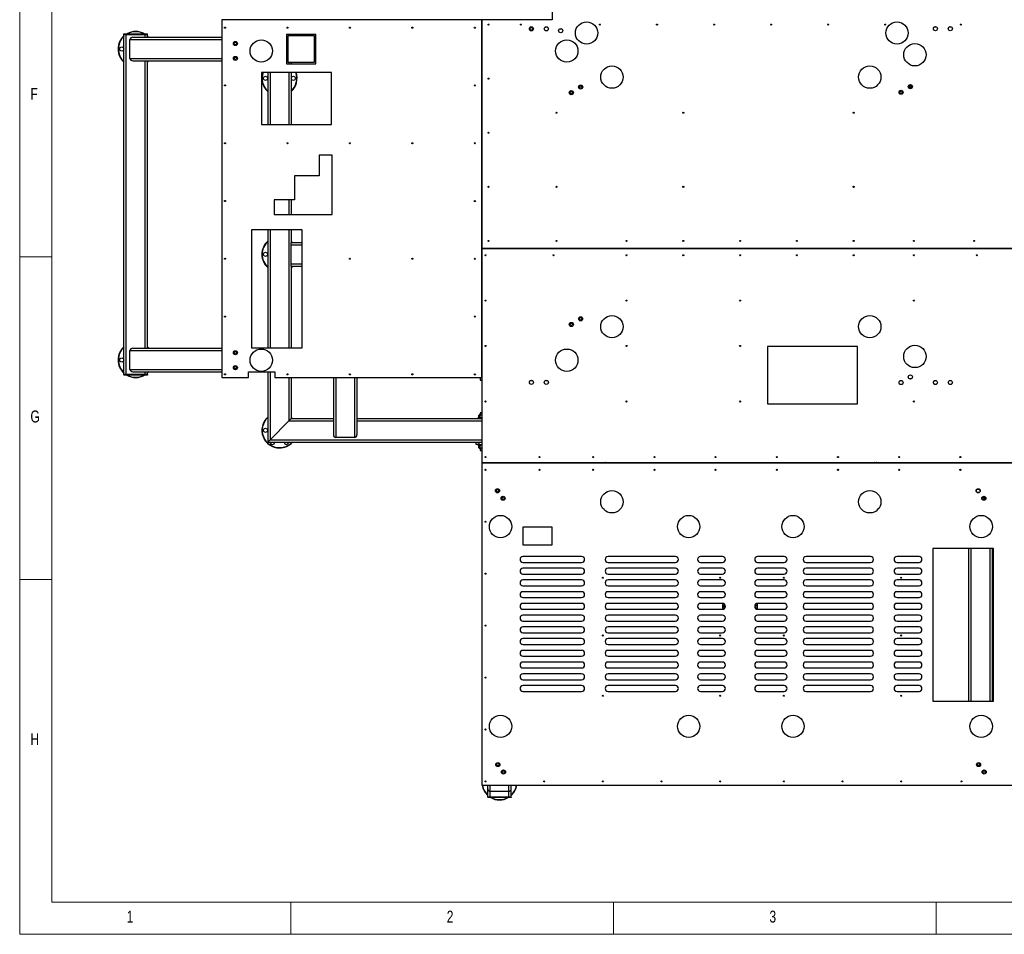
# Model space of a CAD drawing. Header units: millimetres. Extents: x 5 to 589, y 5 to 415.
# Tile 1 of 85: x 5 to 158, y 5 to 147. Entities that reach past the tile are written whole.
import ezdxf

# ---------------------------------------------------------------- set-up
doc = ezdxf.new("R2010")
doc.units = ezdxf.units.MM
doc.layers.add('NOTES', color=6, linetype='Continuous')
doc.layers.add('TRAIT-FORT', color=4, linetype='Continuous', lineweight=25)
doc.styles.add('SLDTEXTSTYLE0', font='TXT', dxfattribs={"width": 0.75})

msp = doc.modelspace()

# ---------------------------------------------------------------- linework, layer by layer
at = {"color": 7, "linetype": 'Continuous', "lineweight": 18}
for p, q in [((5, 415), (5, 5)), ((10, 410), (10, 10)), ((5, 110), (10, 110)), ((10, 60), (5, 60)), ((10, 10), (584, 10)), ((47, 5), (47, 10)), ((97, 10), (97, 5)), ((147, 5), (147, 10)), ((5, 5), (589, 5))]:
    msp.add_line(p, q, dxfattribs=at)
at = {"layer": 'TRAIT-FORT', "color": 4, "linetype": 'Continuous', "lineweight": 25}
for p, q in [((87.52, 148.346), (87.52, 146.73)), ((36.339, 146.73), (36.339, 91.275)), ((76.591, 146.73), (36.339, 146.73)), ((76.591, 91.275), (76.591, 146.73)), ((76.632, 111.275), (76.632, 146.73)), ((87.52, 146.73), (76.632, 146.73)), ((21.157, 144.457), (21.157, 144.548)), ((21.157, 144.548), (21.52, 144.548)), ((21.157, 144.457), (21.52, 144.457)), ((21.157, 91.73), (21.157, 144.457)), ((21.52, 144.457), (21.52, 144.548)), ((21.52, 144.548), (24.43, 144.548)), ((21.52, 144.457), (24.43, 144.457)), ((21.52, 91.73), (21.52, 144.457)), ((22.088, 140.73), (22.088, 143.639)), ((22.088, 143.639), (36.339, 143.639)), ((22.55, 144.003), (36.339, 144.003)), ((24.43, 144.457), (24.43, 144.548)), ((24.43, 144.548), (24.793, 144.548)), ((24.43, 144.457), (24.793, 144.457)), ((24.43, 144.003), (24.43, 144.457)), ((24.793, 144.457), (24.793, 144.548)), ((24.793, 144.003), (24.793, 144.457)), ((50.884, 144.457), (46.339, 144.457)), ((46.339, 144.457), (46.339, 139.912)), ((46.339, 144.003), (46.566, 144.003)), ((46.566, 143.639), (46.339, 143.639)), ((46.566, 144.23), (46.566, 140.139)), ((50.657, 144.23), (46.566, 144.23)), ((50.657, 140.139), (50.657, 144.23)), ((50.657, 144.003), (50.884, 144.003)), ((50.884, 143.639), (50.657, 143.639)), ((50.884, 139.912), (50.884, 144.457)), ((22.088, 140.73), (36.339, 140.73)), ((22.55, 140.366), (36.339, 140.366)), ((24.43, 95.821), (24.43, 140.366)), ((24.793, 95.821), (24.793, 140.366)), ((46.566, 140.73), (46.339, 140.73)), ((46.566, 140.366), (46.339, 140.366)), ((50.884, 140.73), (50.657, 140.73)), ((50.884, 140.366), (50.657, 140.366)), ((46.339, 139.912), (50.884, 139.912)), ((46.566, 140.139), (50.657, 140.139)), ((46.702, 140.139), (46.702, 139.912)), ((47.066, 140.139), (47.066, 139.912)), ((53.308, 138.558), (42.467, 138.558)), ((42.467, 138.558), (42.467, 130.476)), ((43.43, 138.558), (43.43, 130.476)), ((43.793, 138.558), (43.793, 130.476)), ((46.702, 138.558), (46.702, 130.476)), ((47.066, 138.558), (47.066, 130.476)), ((53.308, 130.476), (53.308, 138.558)), ((42.467, 130.476), (53.308, 130.476)), ((53.399, 125.716), (51.379, 125.716)), ((51.379, 125.716), (51.379, 122.541)), ((53.399, 116.525), (53.399, 125.716)), ((51.379, 122.541), (47.592, 122.541)), ((47.592, 122.541), (47.592, 118.834)), ((47.592, 118.834), (44.451, 118.834)), ((44.451, 118.834), (44.451, 116.525)), ((46.702, 118.834), (46.702, 116.525)), ((47.066, 118.834), (47.066, 116.525)), ((44.451, 116.525), (53.399, 116.525)), ((40.93, 114.17), (40.93, 95.866)), ((48.781, 114.17), (40.93, 114.17)), ((43.43, 114.17), (43.43, 95.866)), ((43.793, 114.17), (43.793, 95.866)), ((46.702, 114.17), (46.702, 95.866)), ((47.066, 114.17), (47.066, 112.185)), ((48.781, 95.866), (48.781, 114.17)), ((47.066, 112.185), (48.781, 112.185)), ((47.066, 111.821), (47.066, 112.185)), ((47.066, 108.912), (47.066, 111.821)), ((47.066, 111.821), (48.781, 111.821)), ((160.682, 111.275), (76.632, 111.275)), ((76.632, 91.275), (76.632, 111.235)), ((160.682, 111.235), (76.632, 111.235)), ((96.839, 111.235), (96.839, 111.275)), ((96.884, 111.235), (96.884, 111.275)), ((136.793, 111.275), (136.793, 111.235)), ((136.839, 111.275), (136.839, 111.235)), ((47.066, 108.548), (47.066, 108.912)), ((47.066, 108.912), (48.781, 108.912)), ((47.066, 108.548), (48.781, 108.548)), ((47.066, 108.548), (47.066, 95.866)), ((22.088, 92.548), (22.088, 95.457)), ((22.088, 95.457), (36.339, 95.457)), ((22.55, 95.821), (36.339, 95.821)), ((40.93, 95.866), (48.781, 95.866)), ((120.888, 96.094), (120.888, 87.215)), ((134.8, 96.094), (120.888, 96.094)), ((134.8, 87.215), (134.8, 96.094)), ((76.632, 93.798), (76.591, 93.798)), ((21.157, 91.73), (21.157, 91.639)), ((21.52, 91.73), (21.157, 91.73)), ((21.52, 91.639), (21.157, 91.639)), ((21.52, 91.73), (21.52, 91.639)), ((24.43, 91.73), (21.52, 91.73)), ((24.43, 91.639), (21.52, 91.639)), ((22.088, 92.548), (36.339, 92.548)), ((22.55, 92.185), (36.339, 92.185)), ((24.43, 91.73), (24.43, 92.185)), ((24.43, 91.73), (24.43, 91.639)), ((24.793, 91.73), (24.43, 91.73)), ((24.793, 91.639), (24.43, 91.639)), ((24.793, 91.73), (24.793, 92.185)), ((24.793, 91.73), (24.793, 91.639)), ((40.43, 92.185), (44.52, 92.185)), ((40.43, 91.275), (40.43, 92.185)), ((43.43, 92.185), (43.43, 81.275)), ((43.793, 92.185), (43.793, 81.639)), ((44.52, 92.185), (44.52, 91.275)), ((76.591, 92.548), (76.632, 92.548)), ((76.591, 92.185), (76.632, 92.185)), ((76.591, 91.821), (76.632, 91.821)), ((76.634, 91.707), (76.591, 91.707)), ((76.634, 91.705), (76.605, 91.707)), ((36.339, 91.275), (40.43, 91.275)), ((44.52, 91.275), (76.591, 91.275)), ((46.702, 91.275), (46.702, 84.548)), ((47.066, 91.275), (47.066, 84.912)), ((53.611, 91.275), (53.611, 82.388)), ((53.975, 91.275), (53.975, 81.979)), ((56.884, 91.275), (56.884, 81.979)), ((57.248, 91.275), (57.248, 82.388)), ((76.157, 91.275), (76.18, 91.253)), ((76.234, 91.253), (76.18, 91.253)), ((76.605, 91.253), (76.234, 91.253)), ((76.339, 91.253), (76.339, 90.912)), ((76.339, 90.912), (76.407, 90.844)), ((76.339, 90.912), (76.611, 90.912)), ((76.611, 90.844), (76.407, 90.844)), ((76.611, 91.275), (76.611, 78.114)), ((76.632, 91.275), (76.611, 91.275)), ((120.888, 87.215), (134.8, 87.215)), ((76.18, 85.48), (76.113, 85.413)), ((76.18, 85.48), (76.234, 85.48)), ((76.234, 85.48), (76.605, 85.48)), ((76.407, 85.844), (76.339, 85.775)), ((76.339, 85.775), (76.339, 85.48)), ((76.611, 85.775), (76.339, 85.775)), ((76.407, 85.844), (76.611, 85.844)), ((43.793, 81.639), (46.702, 84.548)), ((46.702, 84.548), (47.066, 84.912)), ((47.066, 84.912), (46.702, 84.548)), ((46.702, 84.548), (53.611, 84.548)), ((47.066, 84.912), (53.611, 84.912)), ((57.248, 84.912), (76.611, 84.912)), ((57.248, 84.548), (76.611, 84.548)), ((75.998, 85.025), (75.998, 84.912)), ((76.605, 85.025), (75.998, 85.025)), ((76.113, 85.092), (76.113, 85.413)), ((76.117, 85.088), (76.18, 85.025)), ((76.356, 85.092), (76.356, 85.413)), ((43.43, 81.275), (43.793, 81.639)), ((43.793, 81.639), (43.43, 81.275)), ((43.43, 81.275), (75.793, 81.275)), ((43.793, 81.639), (76.611, 81.639)), ((56.884, 81.979), (53.975, 81.979)), ((75.702, 80.912), (75.702, 81.275)), ((76.157, 80.912), (75.702, 80.912)), ((75.793, 81.275), (76.157, 81.275)), ((75.998, 80.912), (75.998, 80.798)), ((76.157, 81.275), (76.157, 80.912)), ((76.157, 81.275), (76.611, 81.275)), ((76.157, 80.912), (76.611, 80.912)), ((76.611, 80.798), (75.998, 80.798)), ((76.18, 80.798), (76.113, 80.731)), ((76.113, 80.41), (76.113, 80.731)), ((76.117, 80.407), (76.18, 80.344)), ((76.234, 80.344), (76.18, 80.344)), ((76.605, 80.344), (76.234, 80.344)), ((76.339, 80.344), (76.339, 80.003)), ((76.339, 80.003), (76.407, 79.935)), ((76.339, 80.003), (76.611, 80.003)), ((76.356, 80.41), (76.356, 80.731)), ((76.611, 79.935), (76.407, 79.935)), ((76.611, 78.114), (76.611, 78.073)), ((76.611, 78.114), (160.702, 78.114)), ((76.611, 78.073), (76.611, 28.094)), ((76.611, 78.073), (160.702, 78.073)), ((96.816, 78.073), (96.816, 78.114)), ((96.861, 78.073), (96.861, 78.114)), ((136.816, 78.114), (136.816, 78.073)), ((136.861, 78.114), (136.861, 78.073)), ((87.52, 68.094), (82.975, 68.094)), ((82.975, 68.094), (82.975, 65.366)), ((87.52, 65.366), (87.52, 68.094)), ((82.975, 65.366), (87.52, 65.366)), ((146.461, 64.775), (146.461, 41.114)), ((155.877, 64.775), (146.461, 64.775)), ((152.066, 41.114), (152.066, 64.775)), ((152.43, 41.114), (152.43, 64.775)), ((155.339, 41.114), (155.339, 64.775)), ((155.702, 41.114), (155.702, 64.775)), ((155.877, 41.114), (155.877, 64.775)), ((92.066, 63.548), (82.975, 63.548)), ((82.975, 62.639), (92.066, 62.639)), ((106.611, 63.548), (96.157, 63.548)), ((96.157, 62.639), (106.611, 62.639)), ((113.884, 63.548), (110.475, 63.548)), ((110.475, 62.639), (113.884, 62.639)), ((123.43, 63.548), (119.339, 63.548)), ((119.339, 62.639), (123.43, 62.639)), ((136.839, 63.548), (126.839, 63.548)), ((126.839, 62.639), (136.839, 62.639)), ((144.339, 63.548), (140.93, 63.548)), ((140.93, 62.639), (144.339, 62.639)), ((92.066, 61.73), (82.975, 61.73)), ((106.611, 61.73), (96.157, 61.73)), ((113.884, 61.73), (110.475, 61.73)), ((123.43, 61.73), (119.339, 61.73)), ((136.839, 61.73), (126.839, 61.73)), ((144.339, 61.73), (140.93, 61.73)), ((82.975, 60.821), (92.066, 60.821)), ((92.066, 59.912), (82.975, 59.912)), ((96.157, 60.821), (106.611, 60.821)), ((106.611, 59.912), (96.157, 59.912)), ((110.475, 60.821), (113.884, 60.821)), ((113.884, 59.912), (110.475, 59.912)), ((119.339, 60.821), (123.43, 60.821)), ((123.43, 59.912), (119.339, 59.912)), ((126.839, 60.821), (136.839, 60.821)), ((136.839, 59.912), (126.839, 59.912)), ((140.93, 60.821), (144.339, 60.821)), ((144.339, 59.912), (140.93, 59.912)), ((82.975, 59.003), (92.066, 59.003)), ((92.066, 58.094), (82.975, 58.094)), ((96.157, 59.003), (106.611, 59.003)), ((106.611, 58.094), (96.157, 58.094)), ((110.475, 59.003), (113.884, 59.003)), ((113.884, 58.094), (110.475, 58.094)), ((119.339, 59.003), (123.43, 59.003)), ((123.43, 58.094), (119.339, 58.094)), ((126.839, 59.003), (136.839, 59.003)), ((136.839, 58.094), (126.839, 58.094)), ((140.93, 59.003), (144.339, 59.003)), ((144.339, 58.094), (140.93, 58.094)), ((82.975, 57.185), (92.066, 57.185)), ((96.157, 57.185), (106.611, 57.185)), ((110.475, 57.185), (113.884, 57.185)), ((119.339, 57.185), (123.43, 57.185)), ((126.839, 57.185), (136.839, 57.185)), ((140.93, 57.185), (144.339, 57.185)), ((92.066, 56.275), (82.975, 56.275)), ((82.975, 55.366), (92.066, 55.366)), ((106.611, 56.275), (96.157, 56.275)), ((96.157, 55.366), (106.611, 55.366)), ((113.884, 56.275), (110.475, 56.275)), ((110.475, 55.366), (113.884, 55.366)), ((123.43, 56.275), (119.339, 56.275)), ((119.339, 55.366), (123.43, 55.366)), ((136.839, 56.275), (126.839, 56.275)), ((126.839, 55.366), (136.839, 55.366)), ((144.339, 56.275), (140.93, 56.275)), ((140.93, 55.366), (144.339, 55.366)), ((92.066, 54.457), (82.975, 54.457)), ((82.975, 53.548), (92.066, 53.548)), ((106.611, 54.457), (96.157, 54.457)), ((96.157, 53.548), (106.611, 53.548)), ((113.884, 54.457), (110.475, 54.457)), ((110.475, 53.548), (113.884, 53.548)), ((123.43, 54.457), (119.339, 54.457)), ((119.339, 53.548), (123.43, 53.548)), ((136.839, 54.457), (126.839, 54.457)), ((126.839, 53.548), (136.839, 53.548)), ((144.339, 54.457), (140.93, 54.457)), ((140.93, 53.548), (144.339, 53.548)), ((92.066, 52.639), (82.975, 52.639)), ((106.611, 52.639), (96.157, 52.639)), ((113.884, 52.639), (110.475, 52.639)), ((123.43, 52.639), (119.339, 52.639)), ((136.839, 52.639), (126.839, 52.639)), ((144.339, 52.639), (140.93, 52.639)), ((82.975, 51.73), (92.066, 51.73)), ((92.066, 50.821), (82.975, 50.821)), ((96.157, 51.73), (106.611, 51.73)), ((106.611, 50.821), (96.157, 50.821)), ((110.475, 51.73), (113.884, 51.73)), ((113.884, 50.821), (110.475, 50.821)), ((119.339, 51.73), (123.43, 51.73)), ((123.43, 50.821), (119.339, 50.821)), ((126.839, 51.73), (136.839, 51.73)), ((136.839, 50.821), (126.839, 50.821)), ((140.93, 51.73), (144.339, 51.73)), ((144.339, 50.821), (140.93, 50.821)), ((82.975, 49.912), (92.066, 49.912)), ((92.066, 49.003), (82.975, 49.003)), ((96.157, 49.912), (106.611, 49.912)), ((106.611, 49.003), (96.157, 49.003)), ((110.475, 49.912), (113.884, 49.912)), ((113.884, 49.003), (110.475, 49.003)), ((119.339, 49.912), (123.43, 49.912)), ((123.43, 49.003), (119.339, 49.003)), ((126.839, 49.912), (136.839, 49.912)), ((136.839, 49.003), (126.839, 49.003)), ((140.93, 49.912), (144.339, 49.912)), ((144.339, 49.003), (140.93, 49.003)), ((82.975, 48.094), (92.066, 48.094)), ((96.157, 48.094), (106.611, 48.094)), ((110.475, 48.094), (113.884, 48.094)), ((119.339, 48.094), (123.43, 48.094)), ((126.839, 48.094), (136.839, 48.094)), ((140.93, 48.094), (144.339, 48.094)), ((92.066, 47.185), (82.975, 47.185)), ((82.975, 46.275), (92.066, 46.275)), ((106.611, 47.185), (96.157, 47.185)), ((96.157, 46.275), (106.611, 46.275)), ((113.884, 47.185), (110.475, 47.185)), ((110.475, 46.275), (113.884, 46.275)), ((123.43, 47.185), (119.339, 47.185)), ((119.339, 46.275), (123.43, 46.275)), ((136.839, 47.185), (126.839, 47.185)), ((126.839, 46.275), (136.839, 46.275)), ((144.339, 47.185), (140.93, 47.185)), ((140.93, 46.275), (144.339, 46.275)), ((92.066, 45.366), (82.975, 45.366)), ((82.975, 44.457), (92.066, 44.457)), ((106.611, 45.366), (96.157, 45.366)), ((96.157, 44.457), (106.611, 44.457)), ((113.884, 45.366), (110.475, 45.366)), ((110.475, 44.457), (113.884, 44.457)), ((123.43, 45.366), (119.339, 45.366)), ((119.339, 44.457), (123.43, 44.457)), ((136.839, 45.366), (126.839, 45.366)), ((126.839, 44.457), (136.839, 44.457)), ((144.339, 45.366), (140.93, 45.366)), ((140.93, 44.457), (144.339, 44.457)), ((92.066, 43.548), (82.975, 43.548)), ((106.611, 43.548), (96.157, 43.548)), ((113.884, 43.548), (110.475, 43.548)), ((123.43, 43.548), (119.339, 43.548)), ((136.839, 43.548), (126.839, 43.548)), ((144.339, 43.548), (140.93, 43.548)), ((82.975, 42.639), (92.066, 42.639)), ((96.157, 42.639), (106.611, 42.639)), ((110.475, 42.639), (113.884, 42.639)), ((119.339, 42.639), (123.43, 42.639)), ((126.839, 42.639), (136.839, 42.639)), ((140.93, 42.639), (144.339, 42.639)), ((146.461, 41.114), (155.877, 41.114)), ((76.611, 28.094), (160.702, 28.094)), ((77.52, 27.551), (77.52, 28.094)), ((77.52, 26.275), (77.52, 27.551)), ((77.884, 27.159), (77.884, 28.094)), ((80.793, 27.159), (80.793, 28.094)), ((81.157, 27.551), (81.157, 28.094)), ((81.157, 26.275), (81.157, 27.551)), ((77.52, 26.275), (77.52, 26.185)), ((77.884, 26.275), (77.52, 26.275)), ((77.884, 26.185), (77.52, 26.185)), ((77.884, 27.159), (80.793, 27.159)), ((77.884, 26.275), (77.884, 27.159)), ((77.884, 26.275), (77.884, 26.185)), ((80.793, 26.275), (77.884, 26.275)), ((80.793, 26.185), (77.884, 26.185)), ((80.793, 26.275), (80.793, 27.159)), ((80.793, 26.275), (80.793, 26.185)), ((81.157, 26.275), (80.793, 26.275)), ((81.157, 26.185), (80.793, 26.185)), ((81.157, 26.275), (81.157, 26.185))]:
    msp.add_line(p, q, dxfattribs=at)
at = {"layer": 'TRAIT-FORT', "color": 4, "linetype": 'Continuous', "lineweight": 25, "flags": 128}
for points in [[(24.793, 144.217), (24.866, 144.15), (25.008, 144.003)], [(24.946, 144.003), (24.926, 144.025), (24.793, 144.156)], [(24.793, 140.213), (24.853, 140.27), (24.946, 140.366)], [(25.008, 140.366), (24.866, 140.22), (24.793, 140.152)], [(142.854, 136.22), (142.938, 136.395), (142.996, 136.542)], [(47.066, 112.399), (47.139, 112.331), (47.281, 112.185)], [(47.219, 112.185), (47.198, 112.207), (47.066, 112.338)], [(47.066, 108.395), (47.126, 108.452), (47.219, 108.548)], [(47.281, 108.548), (47.139, 108.401), (47.066, 108.334)], [(24.793, 96.036), (24.866, 95.968), (25.008, 95.821)], [(24.946, 95.821), (24.926, 95.843), (24.793, 95.974)], [(24.793, 92.031), (24.853, 92.088), (24.946, 92.185)], [(25.008, 92.185), (24.866, 92.038), (24.793, 91.97)], [(47.066, 85.126), (47.139, 85.059), (47.281, 84.912)], [(47.219, 84.912), (47.198, 84.934), (47.066, 85.065)], [(78.996, 78.114), (78.971, 78.096), (78.949, 78.073)], [(79.274, 78.073), (79.251, 78.096), (79.227, 78.114)], [(95.791, 78.114), (95.767, 78.096), (95.744, 78.073)], [(96.069, 78.073), (96.047, 78.096), (96.023, 78.114)], [(137.473, 78.114), (137.449, 78.096), (137.426, 78.073)], [(137.751, 78.073), (137.729, 78.096), (137.704, 78.114)]]:
    msp.add_lwpolyline(points, dxfattribs=at)
at = {"layer": 'TRAIT-FORT', "color": 4, "linetype": 'Continuous', "lineweight": 25}
for centre, radius in [((36.812, 145.491), 0.0818), ((46.488, 145.491), 0.0818), ((56.164, 145.491), 0.0818), ((65.84, 145.491), 0.0818), ((75.516, 145.491), 0.0818), ((77.655, 145.976), 0.0818), ((82.658, 145.976), 0.0818), ((84.283, 145.314), 0.318), ((84.283, 145.314), 0.307), ((84.283, 145.314), 0.227), ((86.592, 145.314), 0.318), ((86.592, 145.314), 0.307), ((88.823, 145.022), 0.318), ((88.823, 145.022), 0.307), ((92.836, 144.668), 1.735), ((94.904, 145.976), 0.0818), ((103.742, 145.976), 0.0818), ((112.581, 145.976), 0.0818), ((121.42, 145.976), 0.0818), ((130.259, 145.976), 0.0818), ((139.098, 145.976), 0.0818), ((140.928, 144.668), 1.735), ((146.88, 145.331), 0.318), ((146.88, 145.331), 0.307), ((149.189, 145.331), 0.318), ((149.189, 145.331), 0.307), ((150.8, 145.976), 0.0818), ((42.431, 141.879), 1.732), ((89.763, 141.879), 1.732), ((20.816, 142.185), 0.318), ((38.419, 143.034), 0.318), ((38.419, 143.034), 0.307), ((38.419, 143.034), 0.193), ((143.703, 141.302), 1.732), ((38.419, 140.725), 0.318), ((38.419, 140.725), 0.307), ((38.419, 140.725), 0.193), ((96.758, 137.838), 1.732), ((136.705, 137.838), 1.732), ((43.089, 137.639), 0.318), ((47.407, 137.639), 0.318), ((77.655, 137.594), 0.0818), ((36.812, 136.538), 0.0818), ((75.516, 136.538), 0.0818), ((91.909, 136.289), 0.318), ((91.909, 136.289), 0.307), ((91.909, 136.289), 0.193), ((141.555, 135.483), 0.318), ((141.555, 135.483), 0.307), ((142.998, 136.349), 0.318), ((142.998, 136.349), 0.307), ((142.998, 136.349), 0.193), ((90.466, 135.423), 0.318), ((90.466, 135.423), 0.307), ((90.466, 135.423), 0.193), ((141.555, 135.483), 0.193), ((88.161, 132.305), 0.0818), ((107.819, 132.305), 0.0818), ((134.212, 132.305), 0.0818), ((77.655, 129.212), 0.0818), ((36.812, 127.585), 0.0818), ((46.488, 127.585), 0.0818), ((56.164, 127.585), 0.0818), ((65.84, 127.585), 0.0818), ((75.516, 127.585), 0.0818), ((77.655, 120.83), 0.0818), ((88.161, 120.83), 0.0818), ((107.819, 120.83), 0.0818), ((134.212, 120.83), 0.0818), ((36.812, 118.632), 0.0818), ((75.516, 118.632), 0.0818), ((77.655, 112.447), 0.0818), ((88.161, 112.447), 0.0818), ((99.021, 112.447), 0.0818), ((107.819, 112.447), 0.0818), ((116.616, 112.447), 0.0818), ((125.414, 112.447), 0.0818), ((134.212, 112.447), 0.0818), ((143.554, 112.447), 0.0818), ((152.896, 112.447), 0.0818), ((43.089, 110.366), 0.318), ((77.184, 110.225), 0.0818), ((87.69, 110.225), 0.0818), ((99.021, 110.225), 0.0818), ((107.819, 110.225), 0.0818), ((116.616, 110.225), 0.0818), ((125.414, 110.225), 0.0818), ((134.212, 110.225), 0.0818), ((143.554, 110.225), 0.0818), ((153.282, 110.225), 0.0818), ((36.812, 109.679), 0.0818), ((56.164, 109.679), 0.0818), ((65.84, 109.679), 0.0818), ((75.516, 109.679), 0.0818), ((77.184, 103.197), 0.0818), ((99.021, 103.197), 0.0818), ((116.616, 103.197), 0.0818), ((143.554, 103.197), 0.0818), ((36.812, 100.726), 0.0818), ((75.516, 100.726), 0.0818), ((91.909, 100.371), 0.318), ((96.758, 99.161), 1.732), ((136.705, 99.161), 1.732), ((90.466, 99.505), 0.318), ((90.466, 99.505), 0.307), ((90.466, 99.505), 0.193), ((91.909, 100.371), 0.307), ((91.909, 100.371), 0.193), ((77.184, 96.169), 0.0818), ((99.021, 96.169), 0.0818), ((116.616, 96.169), 0.0818), ((143.703, 94.543), 1.732), ((38.419, 95.12), 0.318), ((38.419, 95.12), 0.307), ((38.419, 95.12), 0.193), ((42.431, 93.966), 1.732), ((89.763, 93.966), 1.732), ((20.816, 94.003), 0.318), ((38.419, 92.811), 0.318), ((38.419, 92.811), 0.307), ((36.812, 91.772), 0.0818), ((38.419, 92.811), 0.193), ((46.488, 91.772), 0.0818), ((56.164, 91.772), 0.0818), ((65.84, 91.772), 0.0818), ((75.516, 91.772), 0.0818), ((142.998, 91.366), 0.318), ((142.998, 91.366), 0.307), ((84.283, 90.531), 0.318), ((84.283, 90.531), 0.307), ((86.592, 90.531), 0.318), ((86.592, 90.531), 0.307), ((141.555, 90.5), 0.318), ((141.555, 90.5), 0.307), ((146.879, 90.514), 0.318), ((146.879, 90.514), 0.307), ((149.188, 90.514), 0.318), ((149.188, 90.514), 0.307), ((77.184, 87.562), 0.0818), ((99.021, 87.562), 0.0818), ((116.616, 87.562), 0.0818), ((143.554, 87.562), 0.0818), ((43.089, 83.094), 0.318), ((77.184, 78.955), 0.0818), ((85.522, 78.955), 0.0818), ((93.861, 78.955), 0.0818), ((103.341, 78.955), 0.0818), ((112.822, 78.955), 0.0818), ((122.302, 78.955), 0.0818), ((131.783, 78.955), 0.0818), ((141.263, 78.955), 0.0818), ((150.744, 78.955), 0.0818), ((77.184, 76.975), 0.0818), ((85.522, 76.975), 0.0818), ((93.861, 76.975), 0.0818), ((103.341, 76.975), 0.0818), ((112.822, 76.975), 0.0818), ((122.302, 76.975), 0.0818), ((131.783, 76.975), 0.0818), ((141.263, 76.975), 0.0818), ((150.744, 76.975), 0.0818), ((79.03, 73.73), 0.318), ((79.03, 73.73), 0.307), ((79.03, 73.73), 0.193), ((96.758, 72.029), 1.732), ((136.705, 72.029), 1.732), ((153.51, 73.73), 0.318), ((153.51, 73.73), 0.307), ((153.51, 73.73), 0.273), ((79.896, 72.575), 0.318), ((79.896, 72.575), 0.307), ((79.896, 72.575), 0.193), ((154.376, 72.575), 0.318), ((154.376, 72.575), 0.307), ((154.376, 72.575), 0.273), ((77.184, 68.928), 0.0818), ((79.498, 68.177), 1.732), ((108.65, 68.177), 1.732), ((124.814, 68.177), 1.732), ((153.966, 68.177), 1.732), ((77.184, 60.881), 0.0818), ((95.366, 60.251), 0.0818), ((113.548, 60.251), 0.0818), ((123.406, 60.251), 0.0818), ((141.588, 60.251), 0.0818), ((77.184, 52.834), 0.0818), ((95.366, 51.302), 0.0818), ((113.548, 51.302), 0.0818), ((123.406, 51.302), 0.0818), ((141.588, 51.302), 0.0818), ((77.184, 44.787), 0.0818), ((95.366, 41.969), 0.0818), ((113.548, 41.969), 0.0818), ((123.406, 41.969), 0.0818), ((141.588, 41.969), 0.0818), ((79.498, 37.223), 1.732), ((108.65, 37.223), 1.732), ((124.814, 37.223), 1.732), ((153.966, 37.223), 1.732), ((77.184, 36.74), 0.0818), ((79.088, 31.3), 0.318), ((79.088, 31.3), 0.307), ((79.088, 31.3), 0.193), ((153.568, 31.3), 0.318), ((153.568, 31.3), 0.307), ((153.568, 31.3), 0.193), ((79.954, 30.146), 0.318), ((79.954, 30.146), 0.307), ((79.954, 30.146), 0.193), ((154.434, 30.146), 0.318), ((154.434, 30.146), 0.307), ((154.434, 30.146), 0.193), ((77.184, 28.693), 0.0818), ((86.275, 28.693), 0.0818), ((95.366, 28.693), 0.0818), ((104.457, 28.693), 0.0818), ((113.548, 28.693), 0.0818), ((123.406, 28.693), 0.0818), ((132.497, 28.693), 0.0818), ((141.588, 28.693), 0.0818), ((150.906, 28.693), 0.0818)]:
    msp.add_circle(centre, radius, dxfattribs=at)
for centre, radius, start, end in [((22.975, 142.185), 2.727, 131.81032, 228.18968), ((22.975, 142.185), 2.682, 132.68491, 227.31509), ((22.975, 142.185), 2.727, 60.07357, 119.92643), ((22.975, 142.185), 2.682, 61.80637, 118.19363), ((45.248, 137.639), 2.727, 160.32032, 228.18968), ((45.248, 137.639), 2.682, 159.97262, 227.31509), ((45.248, 137.639), 2.682, 312.68491, 20.02738), ((45.248, 137.639), 2.727, 311.81031, 19.67968), ((140.475, 137.457), 2.727, 332.2844, 340.28548), ((45.248, 110.366), 2.727, 131.81032, 228.18968), ((45.248, 110.366), 2.682, 132.68491, 227.31509), ((22.975, 94.003), 2.727, 131.81032, 228.18968), ((22.975, 94.003), 2.682, 132.68491, 227.31509), ((22.975, 94.003), 2.727, 240.07356, 270), ((22.975, 94.003), 2.682, 241.80636, 270), ((22.975, 94.003), 2.682, 270, 298.19364), ((22.975, 94.003), 2.727, 270, 299.92644), ((45.248, 83.094), 2.727, 131.81032, 270), ((45.248, 83.094), 2.682, 132.68491, 270), ((44.168, 81.224), 0.318, 170.65867, 270), ((44.168, 81.224), 0.318, 270, 9.34133), ((45.248, 83.094), 2.682, 270, 317.31509), ((45.248, 83.094), 2.727, 270, 318.18969), ((46.327, 81.224), 0.318, 170.65867, 270), ((46.327, 81.224), 0.318, 270, 9.34133), ((153.884, 69.912), 2.682, 73.8596, 85.2292), ((153.884, 69.912), 2.727, 73.80326, 85.27969), ((82.975, 63.094), 0.455, 90, 270), ((92.066, 63.094), 0.455, 270, 90), ((96.157, 63.094), 0.455, 90, 270), ((106.611, 63.094), 0.455, 270, 90), ((110.475, 63.094), 0.455, 90, 270), ((113.884, 63.094), 0.455, 270, 90), ((119.339, 63.094), 0.455, 90, 270), ((123.43, 63.094), 0.455, 270, 90), ((126.839, 63.094), 0.455, 90, 270), ((136.839, 63.094), 0.455, 270, 90), ((140.93, 63.094), 0.455, 90, 270), ((144.339, 63.094), 0.455, 270, 90), ((82.975, 61.275), 0.455, 90, 270), ((92.066, 61.275), 0.455, 270, 90), ((96.157, 61.275), 0.455, 90, 270), ((106.611, 61.275), 0.455, 270, 90), ((110.475, 61.275), 0.455, 90, 270), ((113.884, 61.275), 0.455, 270, 90), ((119.339, 61.275), 0.455, 90, 270), ((123.43, 61.275), 0.455, 270, 90), ((126.839, 61.275), 0.455, 90, 270), ((136.839, 61.275), 0.455, 270, 90), ((140.93, 61.275), 0.455, 90, 270), ((144.339, 61.275), 0.455, 270, 90), ((82.975, 59.457), 0.455, 90, 270), ((92.066, 59.457), 0.455, 270, 90), ((96.157, 59.457), 0.455, 90, 270), ((106.611, 59.457), 0.455, 270, 90), ((110.475, 59.457), 0.455, 90, 270), ((113.884, 59.457), 0.455, 270, 90), ((119.339, 59.457), 0.455, 90, 270), ((123.43, 59.457), 0.455, 270, 90), ((126.839, 59.457), 0.455, 90, 270), ((136.839, 59.457), 0.455, 270, 90), ((140.93, 59.457), 0.455, 90, 270), ((144.339, 59.457), 0.455, 270, 90), ((82.975, 57.639), 0.455, 90, 270), ((92.066, 57.639), 0.455, 270, 90), ((96.157, 57.639), 0.455, 90, 270), ((106.611, 57.639), 0.455, 270, 90), ((110.475, 57.639), 0.455, 90, 270), ((113.884, 57.639), 0.455, 270, 90), ((119.339, 57.639), 0.455, 90, 270), ((123.43, 57.639), 0.455, 270, 90), ((126.839, 57.639), 0.455, 90, 270), ((136.839, 57.639), 0.455, 270, 90), ((140.93, 57.639), 0.455, 90, 270), ((144.339, 57.639), 0.455, 270, 90), ((82.975, 55.821), 0.455, 90, 270), ((92.066, 55.821), 0.455, 270, 90), ((96.157, 55.821), 0.455, 90, 270), ((106.611, 55.821), 0.455, 270, 90), ((110.475, 55.821), 0.455, 90, 270), ((113.884, 55.821), 0.455, 270, 90), ((116.611, 55.821), 2.727, 170.43975, 189.56024), ((116.611, 55.821), 2.682, 170.40776, 189.59224), ((114.452, 55.821), 0.318, 127.07849, 232.9216), ((119.339, 55.821), 0.455, 90, 270), ((118.77, 55.821), 0.318, 307.05492, 52.94502), ((116.611, 55.821), 2.682, 350.40681, 9.59319), ((116.611, 55.821), 2.727, 350.44016, 9.55984), ((123.43, 55.821), 0.455, 270, 90), ((126.839, 55.821), 0.455, 90, 270), ((136.839, 55.821), 0.455, 270, 90), ((140.93, 55.821), 0.455, 90, 270), ((144.339, 55.821), 0.455, 270, 90), ((82.975, 54.003), 0.455, 90, 270), ((92.066, 54.003), 0.455, 270, 90), ((96.157, 54.003), 0.455, 90, 270), ((106.611, 54.003), 0.455, 270, 90), ((110.475, 54.003), 0.455, 90, 270), ((113.884, 54.003), 0.455, 270, 90), ((119.339, 54.003), 0.455, 90, 270), ((123.43, 54.003), 0.455, 270, 90), ((126.839, 54.003), 0.455, 90, 270), ((136.839, 54.003), 0.455, 270, 90), ((140.93, 54.003), 0.455, 90, 270), ((144.339, 54.003), 0.455, 270, 90), ((82.975, 52.185), 0.455, 90, 270), ((92.066, 52.185), 0.455, 270, 90), ((96.157, 52.185), 0.455, 90, 270), ((106.611, 52.185), 0.455, 270, 90), ((110.475, 52.185), 0.455, 90, 270), ((113.884, 52.185), 0.455, 270, 90), ((119.339, 52.185), 0.455, 90, 270), ((123.43, 52.185), 0.455, 270, 90), ((126.839, 52.185), 0.455, 90, 270), ((136.839, 52.185), 0.455, 270, 90), ((140.93, 52.185), 0.455, 90, 270), ((144.339, 52.185), 0.455, 270, 90), ((82.975, 50.366), 0.455, 90, 270), ((92.066, 50.366), 0.455, 270, 90), ((96.157, 50.366), 0.455, 90, 270), ((106.611, 50.366), 0.455, 270, 90), ((110.475, 50.366), 0.455, 90, 270), ((113.884, 50.366), 0.455, 270, 90), ((119.339, 50.366), 0.455, 90, 270), ((123.43, 50.366), 0.455, 270, 90), ((126.839, 50.366), 0.455, 90, 270), ((136.839, 50.366), 0.455, 270, 90), ((140.93, 50.366), 0.455, 90, 270), ((144.339, 50.366), 0.455, 270, 90), ((82.975, 48.548), 0.455, 90, 270), ((92.066, 48.548), 0.455, 270, 90), ((96.157, 48.548), 0.455, 90, 270), ((106.611, 48.548), 0.455, 270, 90), ((110.475, 48.548), 0.455, 90, 270), ((113.884, 48.548), 0.455, 270, 90), ((119.339, 48.548), 0.455, 90, 270), ((123.43, 48.548), 0.455, 270, 90), ((126.839, 48.548), 0.455, 90, 270), ((136.839, 48.548), 0.455, 270, 90), ((140.93, 48.548), 0.455, 90, 270), ((144.339, 48.548), 0.455, 270, 90), ((82.975, 46.73), 0.455, 90, 270), ((92.066, 46.73), 0.455, 270, 90), ((96.157, 46.73), 0.455, 90, 270), ((106.611, 46.73), 0.455, 270, 90), ((110.475, 46.73), 0.455, 90, 270), ((113.884, 46.73), 0.455, 270, 90), ((119.339, 46.73), 0.455, 90, 270), ((123.43, 46.73), 0.455, 270, 90), ((126.839, 46.73), 0.455, 90, 270), ((136.839, 46.73), 0.455, 270, 90), ((140.93, 46.73), 0.455, 90, 270), ((144.339, 46.73), 0.455, 270, 90), ((82.975, 44.912), 0.455, 90, 270), ((92.066, 44.912), 0.455, 270, 90), ((96.157, 44.912), 0.455, 90, 270), ((106.611, 44.912), 0.455, 270, 90), ((110.475, 44.912), 0.455, 90, 270), ((113.884, 44.912), 0.455, 270, 90), ((119.339, 44.912), 0.455, 90, 270), ((123.43, 44.912), 0.455, 270, 90), ((126.839, 44.912), 0.455, 90, 270), ((136.839, 44.912), 0.455, 270, 90), ((140.93, 44.912), 0.455, 90, 270), ((144.339, 44.912), 0.455, 270, 90), ((82.975, 43.094), 0.455, 90, 270), ((92.066, 43.094), 0.455, 270, 90), ((96.157, 43.094), 0.455, 90, 270), ((106.611, 43.094), 0.455, 270, 90), ((110.475, 43.094), 0.455, 90, 270), ((113.884, 43.094), 0.455, 270, 90), ((119.339, 43.094), 0.455, 90, 270), ((123.43, 43.094), 0.455, 270, 90), ((126.839, 43.094), 0.455, 90, 270), ((136.839, 43.094), 0.455, 270, 90), ((140.93, 43.094), 0.455, 90, 270), ((144.339, 43.094), 0.455, 270, 90), ((79.339, 28.548), 2.727, 189.59407, 228.18968), ((79.339, 28.548), 2.682, 189.75825, 227.31509), ((79.339, 28.548), 2.682, 312.68491, 350.24175), ((79.339, 28.548), 2.727, 311.81031, 350.40593), ((79.339, 28.548), 2.727, 240.07356, 270), ((79.339, 28.548), 2.682, 241.80636, 270), ((79.339, 28.548), 2.682, 270, 298.19364), ((79.339, 28.548), 2.727, 270, 299.92644)]:
    msp.add_arc(centre, radius, start, end, dxfattribs=at)
for centre, major_axis, ratio, start_param, end_param in [((22.55, 143.639), (0.461, 0), 0.7880108, 1.5707963, 3.1415927), ((22.55, 140.73), (0.461, 0), 0.7880108, 3.1415927, 4.712389), ((22.55, 95.457), (0.461, 0), 0.7880108, 1.5707963, 3.1415927), ((22.55, 92.548), (0.461, 0), 0.7880108, 3.1415927, 4.712389), ((53.975, 82.388), (0, -0.408), 0.8910065, 4.712389, 6.2831853), ((56.884, 82.388), (0, -0.408), 0.8910065, 0, 1.5707963), ((77.884, 27.551), (0, 0.392), 0.9271839, 1.5707963, 3.1415927), ((80.793, 27.551), (0, 0.392), 0.9271839, 3.1415927, 4.712389)]:
    msp.add_ellipse(centre, major_axis=major_axis, ratio=ratio, start_param=start_param, end_param=end_param, dxfattribs=at)
for points, knots in [([(76.605, 91.707), (76.601, 91.707), (76.596, 91.708), (76.591, 91.707), (76.591, 91.707)], [0, 0, 0, 0, 0.8861407, 1, 1, 1, 1]), ([(76.165, 91.275), (76.171, 91.272), (76.188, 91.262), (76.209, 91.255), (76.227, 91.253), (76.232, 91.253), (76.234, 91.253)], [0, 0, 0, 0, 0.2313844, 0.7821213, 0.8909898, 1, 1, 1, 1]), ([(76.234, 91.253), (76.256, 91.255), (76.279, 91.256), (76.3, 91.274), (76.302, 91.275)], [0, 0, 0, 0, 0.9291633, 1, 1, 1, 1]), ([(76.469, 91.275), (76.479, 91.272), (76.519, 91.258), (76.565, 91.253), (76.601, 91.253), (76.605, 91.253)], [0, 0, 0, 0, 0.2296651, 0.9093372, 1, 1, 1, 1]), ([(76.234, 85.48), (76.213, 85.476), (76.171, 85.469), (76.132, 85.432), (76.113, 85.413)], [0, 0, 0, 0, 0.50400004, 1, 1, 1, 1]), ([(76.356, 85.413), (76.339, 85.429), (76.305, 85.461), (76.263, 85.479), (76.239, 85.48), (76.234, 85.48)], [0, 0, 0, 0, 0.43238505, 0.87955391, 1, 1, 1, 1]), ([(76.605, 85.48), (76.601, 85.48), (76.566, 85.48), (76.5, 85.47), (76.431, 85.447), (76.384, 85.427), (76.365, 85.418), (76.356, 85.413)], [0, 0, 0, 0, 0.0483666, 0.3993128, 0.7629322, 0.8813769, 1, 1, 1, 1]), ([(76.113, 85.092), (76.124, 85.082), (76.14, 85.066), (76.163, 85.049), (76.187, 85.035), (76.209, 85.028), (76.227, 85.026), (76.232, 85.026), (76.234, 85.025)], [0, 0, 0, 0, 0.28752869, 0.43226115, 0.57544841, 0.87965281, 0.93978728, 1, 1, 1, 1]), ([(76.234, 85.025), (76.256, 85.029), (76.298, 85.037), (76.337, 85.074), (76.356, 85.092)], [0, 0, 0, 0, 0.504, 1, 1, 1, 1]), ([(76.356, 85.092), (76.374, 85.083), (76.421, 85.061), (76.499, 85.035), (76.565, 85.026), (76.601, 85.026), (76.605, 85.025)], [0, 0, 0, 0, 0.2370392, 0.5890192, 0.9516306, 1, 1, 1, 1]), ([(76.234, 80.798), (76.213, 80.794), (76.171, 80.787), (76.132, 80.75), (76.113, 80.731)], [0, 0, 0, 0, 0.50400004, 1, 1, 1, 1]), ([(76.113, 80.41), (76.124, 80.4), (76.14, 80.384), (76.163, 80.367), (76.187, 80.353), (76.209, 80.346), (76.227, 80.344), (76.232, 80.344), (76.234, 80.344)], [0, 0, 0, 0, 0.28752869, 0.43226115, 0.57544841, 0.87965281, 0.93978728, 1, 1, 1, 1]), ([(76.356, 80.731), (76.339, 80.747), (76.305, 80.779), (76.263, 80.797), (76.239, 80.798), (76.234, 80.798)], [0, 0, 0, 0, 0.43238505, 0.87955391, 1, 1, 1, 1]), ([(76.234, 80.344), (76.256, 80.348), (76.298, 80.355), (76.337, 80.392), (76.356, 80.41)], [0, 0, 0, 0, 0.504, 1, 1, 1, 1]), ([(76.605, 80.798), (76.601, 80.798), (76.566, 80.798), (76.5, 80.789), (76.431, 80.766), (76.384, 80.745), (76.365, 80.736), (76.356, 80.731)], [0, 0, 0, 0, 0.0483666, 0.3993128, 0.7629322, 0.8813769, 1, 1, 1, 1]), ([(76.356, 80.41), (76.374, 80.402), (76.421, 80.38), (76.499, 80.354), (76.565, 80.344), (76.601, 80.344), (76.605, 80.344)], [0, 0, 0, 0, 0.2370392, 0.5890192, 0.9516306, 1, 1, 1, 1])]:
    msp.add_open_spline(points, degree=3, knots=knots, dxfattribs=at)

# ---------------------------------------------------------------- texts
at = {"layer": 'NOTES', "color": 211, "char_height": 1.852, "attachment_point": 1, "style": 'SLDTEXTSTYLE0'}
for s, insert in [('F', (6.667, 136.168)), ('G', (6.667, 86.168)), ('H', (6.667, 36.168)), ('1', (21.583, 8.668)), ('2', (71.167, 8.668)), ('3', (121.167, 8.668))]:
    msp.add_mtext(s, dxfattribs=dict(at, insert=insert))

doc.saveas('drawing.dxf')
